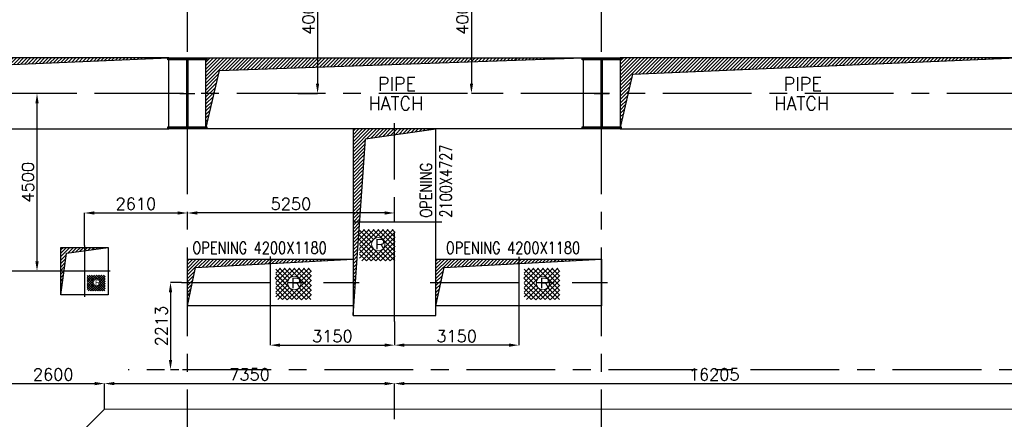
# Model space of a CAD drawing. Header units: inches. Extents: x 0 to 1564127, y -23460 to 23144100.
# Tile 22 of 215: x 99426 to 124381, y 116470 to 126592. Entities that reach past the tile are written whole.
import ezdxf

# ---------------------------------------------------------------- set-up
doc = ezdxf.new("R2010")
doc.units = ezdxf.units.IN
doc.header["$LTSCALE"] = 1800
doc.header["$MEASUREMENT"] = 0
doc.linetypes.add('CENTER', pattern=[2, 1.25, -0.25, 0.25, -0.25])
doc.layers.get('0').update_dxf_attribs({"color": 253, "lineweight": 9})
for name, color, linetype in [('AUX COL', 1, 'Continuous'), ('CEN', 2, 'CENTER'), ('COL', 1, 'Continuous'), ('DIM', 4, 'Continuous'), ('GRID', 251, 'CENTER'), ('OPENING', 40, 'Continuous'), ('TEXT', 3, 'Continuous')]:
    doc.layers.add(name, color=color, linetype=linetype)
doc.layers.add('CONCRETE', color=145, linetype='Continuous', lineweight=18)
doc.layers.add('STEEL', color=231, linetype='Continuous', lineweight=18)
doc.styles.add('HTX11', font='O8111901')
doc.styles.add('ROMANS', font='romans.shx')
doc.dimstyles.new('STANDARD1', dxfattribs={"dimtxt": 300, "dimasz": 250, "dimexe": 0, "dimexo": 0, "dimgap": 80, "dimtad": 1, "dimdec": 0, "dimzin": 0, "dimdsep": 46, "dimtxsty": 'ROMANS', "dimcen": 0, "dimclrd": 4, "dimclre": 4, "dimclrt": 7, "dimadec": 0, "dimazin": 0, "dimtfac": 0.09, "dimtdec": 0, "dimtix": 1, "dimtofl": 0, "dimtmove": 0, "dimatfit": 3, "dimfxl": 1, "dimtolj": 1, "dimtzin": 0, "dimarcsym": 0})
pattern_1 = [(45, (-13918, 38697.683), (-44.194174, 44.194174), [])]

# ---------------------------------------------------------------- blocks, each defined once
blk = doc.blocks.new('B-ROW COLUMN')
at = {"layer": 'COL'}
h = blk.add_hatch(dxfattribs=at)
h.set_pattern_fill('ANSI31', color=256, scale=200, style=0)
h.set_pattern_definition([(45, (155648.048, 63141.767), (-17.67767, 17.67767), [])])
h.paths.add_polyline_path([(171095, 85178), (172085, 85178), (172085, 85128), (171095, 85128)])
h.paths.add_polyline_path([(171574, 86878), (171606, 86878), (171606, 85178), (171574, 85178)])
h.paths.add_polyline_path([(171095, 86928), (172085, 86928), (172085, 86878), (171095, 86878)])
blk.add_line((171590, 85128), (171590, 86928))
at = {"layer": 'CEN'}
for p, q in [((171590, 85128), (171590, 86928)), ((171399, 86028), (171782, 86028))]:
    blk.add_line(p, q, dxfattribs=at)
at = {"layer": 'COL'}
for points in [[(171095, 86928), (172085, 86928), (172085, 86878), (171095, 86878)], [(171574, 86878), (171606, 86878), (171606, 85178), (171574, 85178)], [(171095, 85178), (172085, 85178), (172085, 85128), (171095, 85128)]]:
    blk.add_lwpolyline(points, close=True, dxfattribs=at)
blk = doc.blocks.new('TURBINE & TG DECK OUTLINE')
at = {"layer": 'CONCRETE'}
blk.add_lwpolyline([(16205, -8000), (16205, 8000), (-7350, 8000), (-9950, 5400), (-24150, 5400), (-24150, -5400), (-9950, -5400), (-7350, -8000)], close=True, dxfattribs=at)
blk = doc.blocks.new('*D418')
at = {"layer": 'Defpoints', "color": 0, "transparency": 16777216}
for p in [(125131, 117375), (125131, 116725, 500), (108926, 116470)]:
    blk.add_point(p, dxfattribs=at)
at = {"layer": 'DIM', "color": 4, "lineweight": -2, "transparency": 16777216}
for p, q in [((108926, 116470), (108926, 117375)), ((109176, 117375), (124881, 117375)), ((125131, 116725), (125131, 117375))]:
    blk.add_line(p, q, dxfattribs=at)
at = {"layer": 'DIM', "color": 4, "transparency": 16777216}
for points in [[(109176, 117417), (109176, 117334), (108926, 117375)], [(124881, 117417), (124881, 117334), (125131, 117375)]]:
    blk.add_solid(points, dxfattribs=at)
at = {"layer": 'DIM', "color": 7, "transparency": 16777216, "insert": (117028, 117605), "char_height": 300, "attachment_point": 5, "style": 'ROMANS'}
blk.add_mtext('\\A1;16205', dxfattribs=at)
blk = doc.blocks.new('*D700')
at = {"layer": 'Defpoints', "color": 0, "transparency": 16777216}
for p in [(108926, 117375), (101576, 116725), (108926, 116470)]:
    blk.add_point(p, dxfattribs=at)
at = {"layer": 'DIM', "color": 4, "lineweight": -2, "transparency": 16777216}
for p, q in [((101576, 116725), (101576, 117375)), ((101826, 117375), (108676, 117375)), ((108926, 116470), (108926, 117375))]:
    blk.add_line(p, q, dxfattribs=at)
at = {"layer": 'DIM', "color": 4, "transparency": 16777216}
for points in [[(101826, 117417), (101826, 117334), (101576, 117375)], [(108676, 117417), (108676, 117334), (108926, 117375)]]:
    blk.add_solid(points, dxfattribs=at)
at = {"layer": 'DIM', "color": 7, "transparency": 16777216, "insert": (105251, 117605), "char_height": 300, "attachment_point": 5, "style": 'ROMANS'}
blk.add_mtext('\\A1;7350', dxfattribs=at)
blk = doc.blocks.new('*D701')
at = {"layer": 'Defpoints', "color": 0, "transparency": 16777216}
for p in [(101576, 117375), (101576, 116725), (98976, 114125)]:
    blk.add_point(p, dxfattribs=at)
at = {"layer": 'DIM', "color": 4, "lineweight": -2, "transparency": 16777216}
for p, q in [((98976, 114125), (98976, 117375)), ((99226, 117375), (101326, 117375)), ((101576, 116725), (101576, 117375))]:
    blk.add_line(p, q, dxfattribs=at)
at = {"layer": 'DIM', "color": 4, "transparency": 16777216}
for points in [[(99226, 117417), (99226, 117334), (98976, 117375)], [(101326, 117417), (101326, 117334), (101576, 117375)]]:
    blk.add_solid(points, dxfattribs=at)
at = {"layer": 'DIM', "color": 7, "transparency": 16777216, "insert": (100276, 117605), "char_height": 300, "attachment_point": 5, "style": 'ROMANS'}
blk.add_mtext('\\A1;2600', dxfattribs=at)
blk = doc.blocks.new('*D715')
at = {"layer": 'Defpoints', "color": 0, "transparency": 16777216}
for p in [(112076, 119198), (108926, 118948), (108926, 118348)]:
    blk.add_point(p, dxfattribs=at)
at = {"layer": 'DIM', "color": 4, "lineweight": -2, "transparency": 16777216}
for p, q in [((112076, 119198), (112076, 118348)), ((108926, 118948), (108926, 118348)), ((111826, 118348), (109176, 118348))]:
    blk.add_line(p, q, dxfattribs=at)
at = {"layer": 'DIM', "color": 4, "transparency": 16777216}
for points in [[(109176, 118390), (109176, 118307), (108926, 118348)], [(111826, 118390), (111826, 118307), (112076, 118348)]]:
    blk.add_solid(points, dxfattribs=at)
at = {"layer": 'DIM', "color": 7, "transparency": 16777216, "insert": (110501, 118578), "char_height": 300, "attachment_point": 5, "style": 'ROMANS'}
blk.add_mtext('\\A1;3150', dxfattribs=at)
blk = doc.blocks.new('*D716')
at = {"layer": 'Defpoints', "color": 0, "transparency": 16777216}
for p in [(105776, 119198), (108926, 118948), (108926, 118348)]:
    blk.add_point(p, dxfattribs=at)
at = {"layer": 'DIM', "color": 4, "lineweight": -2, "transparency": 16777216}
for p, q in [((105776, 119198), (105776, 118348)), ((108926, 118948), (108926, 118348)), ((106026, 118348), (108676, 118348))]:
    blk.add_line(p, q, dxfattribs=at)
at = {"layer": 'DIM', "color": 4, "transparency": 16777216}
for points in [[(106026, 118390), (106026, 118307), (105776, 118348)], [(108676, 118390), (108676, 118307), (108926, 118348)]]:
    blk.add_solid(points, dxfattribs=at)
at = {"layer": 'DIM', "color": 7, "transparency": 16777216, "insert": (107351, 118578), "char_height": 300, "attachment_point": 5, "style": 'ROMANS'}
blk.add_mtext('\\A1;3150', dxfattribs=at)
blk = doc.blocks.new('*D717')
at = {"layer": 'Defpoints', "color": 0, "transparency": 16777216}
for p in [(103526, 119938), (103248, 117725), (103460, 117725)]:
    blk.add_point(p, dxfattribs=at)
at = {"layer": 'DIM', "color": 4, "lineweight": -2, "transparency": 16777216}
for p, q in [((103526, 119938), (103248, 119938)), ((103248, 119688), (103248, 117975)), ((103460, 117725), (103248, 117725))]:
    blk.add_line(p, q, dxfattribs=at)
at = {"layer": 'DIM', "color": 4, "transparency": 16777216}
for points in [[(103207, 119688), (103290, 119688), (103248, 119938)], [(103207, 117975), (103290, 117975), (103248, 117725)]]:
    blk.add_solid(points, dxfattribs=at)
at = {"layer": 'DIM', "color": 7, "transparency": 16777216, "insert": (103018, 118832), "char_height": 300, "attachment_point": 5, "rotation": 90, "style": 'ROMANS'}
blk.add_mtext('\\A1;2213', dxfattribs=at)
blk = doc.blocks.new('*D718')
at = {"layer": 'Defpoints', "color": 0, "transparency": 16777216}
for p in [(103676, 121696), (103676, 121462), (108926, 121462)]:
    blk.add_point(p, dxfattribs=at)
at = {"layer": 'DIM', "color": 4, "lineweight": -2, "transparency": 16777216}
for p, q in [((103676, 121462), (103676, 121696)), ((108676, 121696), (103926, 121696)), ((108926, 121462), (108926, 121696))]:
    blk.add_line(p, q, dxfattribs=at)
at = {"layer": 'DIM', "color": 4, "transparency": 16777216}
for points in [[(103926, 121738), (103926, 121655), (103676, 121696)], [(108676, 121738), (108676, 121655), (108926, 121696)]]:
    blk.add_solid(points, dxfattribs=at)
at = {"layer": 'DIM', "color": 7, "transparency": 16777216, "insert": (106301, 121926), "char_height": 300, "attachment_point": 5, "style": 'ROMANS'}
blk.add_mtext('\\A1;5250', dxfattribs=at)
blk = doc.blocks.new('*D719')
at = {"layer": 'Defpoints', "color": 0, "transparency": 16777216}
for p in [(103676, 121696), (103676, 121462), (101066, 120875)]:
    blk.add_point(p, dxfattribs=at)
at = {"layer": 'DIM', "color": 4, "lineweight": -2, "transparency": 16777216}
for p, q in [((101066, 120875), (101066, 121696)), ((101316, 121696), (103426, 121696)), ((103676, 121462), (103676, 121696))]:
    blk.add_line(p, q, dxfattribs=at)
at = {"layer": 'DIM', "color": 4, "transparency": 16777216}
for points in [[(101316, 121738), (101316, 121655), (101066, 121696)], [(103426, 121738), (103426, 121655), (103676, 121696)]]:
    blk.add_solid(points, dxfattribs=at)
at = {"layer": 'DIM', "color": 7, "transparency": 16777216, "insert": (102371, 121926), "char_height": 300, "attachment_point": 5, "style": 'ROMANS'}
blk.add_mtext('\\A1;2610', dxfattribs=at)
blk = doc.blocks.new('*D720')
at = {"layer": 'Defpoints', "color": 0, "transparency": 16777216}
for p in [(99865, 124725), (100416, 124725), (100416, 120225)]:
    blk.add_point(p, dxfattribs=at)
at = {"layer": 'DIM', "color": 4, "lineweight": -2, "transparency": 16777216}
for p, q in [((100416, 124725), (99865, 124725)), ((99865, 120475), (99865, 124475)), ((100416, 120225), (99865, 120225))]:
    blk.add_line(p, q, dxfattribs=at)
at = {"layer": 'DIM', "color": 4, "transparency": 16777216}
for points in [[(99824, 124475), (99907, 124475), (99865, 124725)], [(99824, 120475), (99907, 120475), (99865, 120225)]]:
    blk.add_solid(points, dxfattribs=at)
at = {"layer": 'DIM', "color": 7, "transparency": 16777216, "insert": (99635, 122475), "char_height": 300, "attachment_point": 5, "rotation": 90, "style": 'ROMANS'}
blk.add_mtext('\\A1;4500', dxfattribs=at)
blk = doc.blocks.new('AUX COLUMNS')
at = {"layer": 'GRID'}
blk.add_line((-134715, 68915), (-163538, 68915), dxfattribs=at)
blk = doc.blocks.new('*D328')
at = {"layer": 'Defpoints', "color": 0, "transparency": 16777216}
for p in [(106476, 128725), (106476, 124725), (106976, 124725)]:
    blk.add_point(p, dxfattribs=at)
at = {"layer": 'DIM', "color": 4, "lineweight": -2, "transparency": 16777216}
for p, q in [((106476, 128725), (106976, 128725)), ((106976, 128475), (106976, 124975)), ((106476, 124725), (106976, 124725))]:
    blk.add_line(p, q, dxfattribs=at)
at = {"layer": 'DIM', "color": 4, "transparency": 16777216}
for points in [[(106934, 128475), (107017, 128475), (106976, 128725)], [(106934, 124975), (107017, 124975), (106976, 124725)]]:
    blk.add_solid(points, dxfattribs=at)
at = {"layer": 'DIM', "color": 7, "transparency": 16777216, "insert": (106746, 126725), "char_height": 300, "attachment_point": 5, "rotation": 90, "style": 'ROMANS'}
blk.add_mtext('\\A1;4000', dxfattribs=at)
blk = doc.blocks.new('*D330')
at = {"layer": 'Defpoints', "color": 0, "transparency": 16777216}
for p in [(111376, 128725), (110876, 124725), (111376, 124725)]:
    blk.add_point(p, dxfattribs=at)
at = {"layer": 'DIM', "color": 4, "lineweight": -2, "transparency": 16777216}
for p, q in [((111376, 128725), (110876, 128725)), ((110876, 128475), (110876, 124975)), ((111376, 124725), (110876, 124725))]:
    blk.add_line(p, q, dxfattribs=at)
at = {"layer": 'DIM', "color": 4, "transparency": 16777216}
for points in [[(110834, 128475), (110917, 128475), (110876, 128725)], [(110834, 124975), (110917, 124975), (110876, 124725)]]:
    blk.add_solid(points, dxfattribs=at)
at = {"layer": 'DIM', "color": 7, "transparency": 16777216, "insert": (110646, 126725), "char_height": 300, "attachment_point": 5, "rotation": 90, "style": 'ROMANS'}
blk.add_mtext('\\A1;4000', dxfattribs=at)

msp = doc.modelspace()

# ---------------------------------------------------------------- hatches: boundary and pattern name
at = {"layer": 'OPENING'}
h = msp.add_hatch(dxfattribs=at)
h.set_pattern_fill('ANSI31', color=8, scale=500, style=0)
h.set_pattern_definition(pattern_1)
h.paths.add_polyline_path([(103205.76, 125625.31), (93145.76, 125625.31), (93145.76, 124725.31), (93356.07, 124725.31), (93469.47, 125210.57)])
h.paths.add_polyline_path([(93356.07, 124725.31), (93145.76, 124725.31), (93145.76, 123825.31)])
h = msp.add_hatch(dxfattribs=at)
h.set_pattern_fill('ANSI31', color=8, scale=500, style=0)
h.set_pattern_definition([(45, (-402840.717, 26797.683), (-44.194174, 44.194174), [])])
h.paths.add_polyline_path([(113705.76, 125625.31), (104145.76, 125625.31), (104145.76, 124825.31), (104375.79, 124821.69), (104487, 125303.38)])
h.paths.add_polyline_path([(104375.79, 124821.69), (104145.76, 124825.31), (104145.76, 123825.31)])
h = msp.add_hatch(dxfattribs=at)
h.set_pattern_fill('ANSI31', color=8, scale=500, style=0)
h.set_pattern_definition(pattern_1)
h.paths.add_polyline_path([(124705.76, 125625.31), (114645.76, 125625.31), (114645.76, 124725.31), (114856.07, 124725.31), (114969.47, 125210.57)])
h.paths.add_polyline_path([(114856.07, 124725.31), (114645.76, 124725.31), (114645.76, 123825.31)])
h = msp.add_hatch(dxfattribs=at)
h.set_pattern_fill('ANSI31', color=8, scale=500, style=0)
h.set_pattern_definition([(45, (-13918, 30697.683), (-44.194174, 44.194174), [])])
h.paths.add_polyline_path([(108925.76, 123825.31), (107875.76, 123825.31), (107875.76, 119098.31), (108188.74, 123574.16), (108925.76, 123677.74)])
h.paths.add_polyline_path([(109975.76, 123825.31), (108925.76, 123825.31), (108925.76, 123677.74)])
h = msp.add_hatch(dxfattribs=at)
h.set_pattern_fill('ANSI31', color=8, scale=500, style=0)
h.set_pattern_definition([(45, (-39377.035, 37581.254), (-44.194174, 44.194174), [])])
h.paths.add_polyline_path([(101065.76, 120740.99), (101065.76, 120825.31), (100465.76, 120825.31), (100465.76, 119625.31), (100613.62, 120677.44)])
h.paths.add_polyline_path([(101665.76, 120825.31), (101065.76, 120825.31), (101065.76, 120740.99)])
h = msp.add_hatch(dxfattribs=at)
h.set_pattern_fill('ANSI31', color=8, scale=500, style=0)
h.set_pattern_definition([(45, (-13918, 38947.683), (-44.194174, 44.194174), [])])
h.paths.add_polyline_path([(107875.76, 120528.31), (105775.76, 120528.31), (105775.76, 120418.25)])
h.paths.add_polyline_path([(105775.76, 120528.31), (103675.76, 120528.31), (103675.76, 119938.31), (103801.16, 119938.31), (103882.08, 120319.01), (105775.76, 120418.25)])
h.paths.add_polyline_path([(103801.16, 119938.31), (103675.76, 119938.31), (103675.76, 119348.31)])
h = msp.add_hatch(dxfattribs=at)
h.set_pattern_fill('ANSI31', color=8, scale=500, style=0)
h.set_pattern_definition([(45, (-7618, 38947.683), (-44.194174, 44.194174), [])])
h.paths.add_polyline_path([(114175.76, 120528.31), (112075.76, 120528.31), (112075.76, 120418.25)])
h.paths.add_polyline_path([(112075.76, 120528.31), (109975.76, 120528.31), (109975.76, 119938.31), (110101.16, 119938.31), (110182.08, 120319.01), (112075.76, 120418.25)])
h.paths.add_polyline_path([(110101.16, 119938.31), (109975.76, 119938.31), (109975.76, 119348.31)])

# ---------------------------------------------------------------- linework, layer by layer
at = {"layer": 'CEN'}
for p, q in [((108925.76, 118948.31), (108925.76, 123975.31)), ((110125.76, 121461.81), (107725.76, 121461.81)), ((101065.76, 120875.31), (101065.76, 119575.31)), ((105775.76, 120592.93), (105775.76, 119198.31)), ((112075.76, 120587.68), (112075.76, 119198.31)), ((100415.76, 120225.31), (96115.76, 120225.31)), ((101715.76, 120225.31), (100415.76, 120225.31)), ((103525.76, 119938.31), (108025.76, 119938.31)), ((109825.76, 119938.31), (114325.76, 119938.31))]:
    msp.add_line(p, q, dxfattribs=at)
at = {"layer": 'GRID'}
for p, q in [((103675.76, 82575.72), (103675.76, 141225.31)), ((114175.76, 82575.72), (114175.76, 141164.07)), ((153975.76, 124725.31), (18875.76, 124725.31))]:
    msp.add_line(p, q, dxfattribs=at)
at = {"layer": 'OPENING'}
for points in [[(93145.76, 123825.31), (93469.47, 125210.57), (103205.76, 125625.31)], [(104145.76, 123825.31), (104487, 125303.38), (113705.76, 125625.31)], [(114645.76, 123825.31), (114969.47, 125210.57), (124705.76, 125625.31)], [(107875.76, 119098.31), (108188.74, 123574.16), (109975.76, 123825.31)], [(100465.76, 119625.31), (100613.62, 120677.44), (101665.76, 120825.31)], [(103675.76, 119348.31), (103882.08, 120319.01), (107875.76, 120528.31)], [(109975.76, 119348.31), (110182.08, 120319.01), (114175.76, 120528.31)]]:
    msp.add_lwpolyline(points, dxfattribs=at)
for points in [[(93145.76, 123825.31), (103205.76, 123825.31), (103205.76, 125625.31), (93145.76, 125625.31)], [(104145.76, 125625.31), (113705.76, 125625.31), (113705.76, 123825.31), (104145.76, 123825.31)], [(114645.76, 123825.31), (124705.76, 123825.31), (124705.76, 125625.31), (114645.76, 125625.31)], [(107875.76, 119098.31), (109975.76, 119098.31), (109975.76, 123825.31), (107875.76, 123825.31)], [(100465.76, 120825.31), (101665.76, 120825.31), (101665.76, 119625.31), (100465.76, 119625.31)], [(107875.76, 119348.31), (103675.76, 119348.31), (103675.76, 120528.31), (107875.76, 120528.31)], [(114175.76, 119348.31), (109975.76, 119348.31), (109975.76, 120528.31), (114175.76, 120528.31)]]:
    msp.add_lwpolyline(points, close=True, dxfattribs=at)
at = {"layer": 'STEEL', "flags": 128}
for points in [[(108031.83, 121026.09), (108285.27, 121280.04)], [(108042.07, 121157.08), (108164.95, 121280.04)], [(108042.07, 120915.75), (108406.44, 121280.04)], [(108042.07, 120795.01), (108526.76, 121280.04)], [(108042.07, 120674.35), (108647.94, 121280.04)], [(108139.35, 121280.04), (108393.64, 121026.09)], [(108260.52, 121280.04), (108470.44, 121070.21)], [(108380.84, 121280.04), (108945.75, 120715.48)], [(108502.02, 121280.04), (108945.75, 120836.14)], [(108558.34, 121070.21), (108768.26, 121280.04)], [(108622.34, 121280.04), (108945.75, 120956.88)], [(108635.14, 121026.09), (108889.43, 121280.04)], [(108743.51, 121280.04), (108945.75, 121077.55)], [(108863.83, 121280.04), (108945.75, 121198.21)], [(108042.07, 121257.09), (108349.27, 120949.55)], [(108042.07, 121136.43), (108695.72, 120483.03)], [(108091.56, 121086.42), (108695.72, 120483.03)], [(108333.06, 120483.03), (108945.75, 121095.3)], [(108679.51, 120949.55), (108945.75, 121215.96)], [(108031.83, 121026.09), (108571.99, 120486.02)], [(108042.07, 120895.1), (108450.82, 120486.02)], [(108042.07, 120553.68), (108349.27, 120861.23)], [(108094.98, 120486.02), (108393.64, 120784.68)], [(108450.82, 120486.02), (108945.75, 120974.63)], [(108571.99, 120486.02), (108945.75, 120853.89)], [(108635.14, 120784.68), (108933.8, 120486.02)], [(108679.51, 120861.23), (108945.75, 120594.82)], [(108042.07, 120774.36), (108333.06, 120483.03)], [(108042.07, 120653.7), (108215.3, 120486.02)], [(108215.3, 120486.02), (108470.44, 120740.56)], [(108558.34, 120740.56), (108813.48, 120486.02)], [(108695.72, 120483.03), (108945.75, 120733.23)], [(108813.48, 120486.02), (108945.75, 120612.56)], [(105904.49, 120043.1), (106157.93, 120297.05)], [(105914.73, 120174.09), (106037.61, 120297.05)], [(105914.73, 119932.76), (106279.1, 120297.05)], [(105914.73, 119812.02), (106399.42, 120297.05)], [(105914.73, 119691.35), (106520.6, 120297.05)], [(106012.01, 120297.05), (106266.3, 120043.1)], [(106133.18, 120297.05), (106343.1, 120087.22)], [(106253.5, 120297.05), (106818.41, 119732.49)], [(106374.68, 120297.05), (106818.41, 119853.15)], [(106431, 120087.22), (106640.92, 120297.05)], [(106495, 120297.05), (106818.41, 119973.89)], [(106507.8, 120043.1), (106762.09, 120297.05)], [(106616.17, 120297.05), (106818.41, 120094.55)], [(106736.49, 120297.05), (106818.41, 120215.22)], [(112204.49, 120043.1), (112457.93, 120297.05)], [(112214.73, 120174.09), (112337.61, 120297.05)], [(112214.73, 119932.76), (112579.1, 120297.05)], [(112214.73, 119812.02), (112699.42, 120297.05)], [(112214.73, 119691.35), (112820.6, 120297.05)], [(112312.01, 120297.05), (112566.3, 120043.1)], [(112433.18, 120297.05), (112643.1, 120087.22)], [(112553.5, 120297.05), (113118.41, 119732.49)], [(112674.68, 120297.05), (113118.41, 119853.15)], [(112731, 120087.22), (112940.92, 120297.05)], [(112795, 120297.05), (113118.41, 119973.89)], [(112807.8, 120043.1), (113062.09, 120297.05)], [(112916.17, 120297.05), (113118.41, 120094.55)], [(113036.49, 120297.05), (113118.41, 120215.22)], [(101134.05, 119995.06), (101260.77, 120122.03)], [(101139.17, 120060.55), (101200.61, 120122.03)], [(101139.17, 119939.89), (101321.35, 120122.03)], [(101139.17, 119879.52), (101381.51, 120122.03)], [(101139.17, 119819.19), (101442.1, 120122.03)], [(101139.17, 120110.56), (101292.77, 119956.79)], [(101139.17, 120050.23), (101465.99, 119723.53)], [(101187.81, 120122.03), (101314.95, 119995.06)], [(101248.39, 120122.03), (101353.35, 120017.12)], [(101308.55, 120122.03), (101591.01, 119839.75)], [(101369.14, 120122.03), (101591.01, 119900.08)], [(101397.3, 120017.12), (101502.26, 120122.03)], [(101429.3, 120122.03), (101591.01, 119960.46)], [(101435.7, 119995.06), (101562.85, 120122.03)], [(101457.89, 119956.79), (101591.01, 120089.99)], [(101489.89, 120122.03), (101591.01, 120020.79)], [(101550.05, 120122.03), (101591.01, 120081.12)], [(105904.49, 120043.1), (106444.65, 119503.02)], [(105914.73, 120274.1), (106221.93, 119966.55)], [(105914.73, 120153.43), (106568.38, 119500.04)], [(105964.22, 120103.43), (106568.38, 119500.04)], [(106205.72, 119500.04), (106818.41, 120112.3)], [(106552.17, 119966.55), (106818.41, 120232.97)], [(112204.49, 120043.1), (112744.65, 119503.02)], [(112214.73, 120274.1), (112521.93, 119966.55)], [(112214.73, 120153.43), (112868.38, 119500.04)], [(112264.22, 120103.43), (112868.38, 119500.04)], [(112505.72, 119500.04), (113118.41, 120112.3)], [(112852.17, 119966.55), (113118.41, 120232.97)], [(101134.05, 119995.06), (101404.13, 119725.02)], [(101139.17, 119929.56), (101343.54, 119725.02)], [(101139.17, 119758.86), (101292.77, 119912.63)], [(101139.17, 119869.19), (101284.66, 119723.53)], [(101139.17, 119808.86), (101225.78, 119725.02)], [(101163.91, 120025.22), (101465.99, 119723.53)], [(101165.62, 119725.02), (101314.95, 119874.35)], [(101225.78, 119725.02), (101353.35, 119852.3)], [(101284.66, 119723.53), (101591.01, 120029.66)], [(101343.54, 119725.02), (101591.01, 119969.33)], [(101397.3, 119852.3), (101524.87, 119725.02)], [(101404.13, 119725.02), (101591.01, 119908.96)], [(101435.7, 119874.35), (101585.03, 119725.02)], [(101457.89, 119912.63), (101591.01, 119779.42)], [(101465.99, 119723.53), (101591.01, 119848.63)], [(101524.87, 119725.02), (101591.01, 119788.3)], [(105914.73, 119912.11), (106323.48, 119503.02)], [(105914.73, 119570.69), (106221.93, 119878.23)], [(105914.73, 119791.37), (106205.72, 119500.04)], [(105967.64, 119503.02), (106266.3, 119801.69)], [(106323.48, 119503.02), (106818.41, 119991.64)], [(106444.65, 119503.02), (106818.41, 119870.9)], [(106507.8, 119801.69), (106806.46, 119503.02)], [(106552.17, 119878.23), (106818.41, 119611.82)], [(112214.73, 119912.11), (112623.48, 119503.02)], [(112214.73, 119570.69), (112521.93, 119878.23)], [(112214.73, 119791.37), (112505.72, 119500.04)], [(112267.64, 119503.02), (112566.3, 119801.69)], [(112623.48, 119503.02), (113118.41, 119991.64)], [(112744.65, 119503.02), (113118.41, 119870.9)], [(112807.8, 119801.69), (113106.46, 119503.02)], [(112852.17, 119878.23), (113118.41, 119611.82)], [(105914.73, 119670.7), (106087.96, 119503.02)], [(106087.96, 119503.02), (106343.1, 119757.57)], [(106431, 119757.57), (106686.14, 119503.02)], [(106568.38, 119500.04), (106818.41, 119750.23)], [(106686.14, 119503.02), (106818.41, 119629.57)], [(112214.73, 119670.7), (112387.96, 119503.02)], [(112387.96, 119503.02), (112643.1, 119757.57)], [(112731, 119757.57), (112986.14, 119503.02)], [(112868.38, 119500.04), (113118.41, 119750.23)], [(112986.14, 119503.02), (113118.41, 119629.57)]]:
    msp.add_lwpolyline(points, dxfattribs=at)
for points in [[(108684.63, 120905.34, 1), (108343.3, 120905.34, 1), (108684.63, 120905.34)], [(106557.29, 119922.35, 1), (106215.96, 119922.35, 1), (106557.29, 119922.35)], [(112857.29, 119922.35, 1), (112515.96, 119922.35, 1), (112857.29, 119922.35)], [(101460.45, 119934.68, 1), (101289.78, 119934.68, 1), (101460.45, 119934.68)]]:
    msp.add_lwpolyline(points, format="xyb", dxfattribs=at)

# ---------------------------------------------------------------- block references
for name, p in [('B-ROW COLUMN', (-67914.47, 38697.68)), ('B-ROW COLUMN', (-57414.47, 38697.68)), ('TURBINE & TG DECK OUTLINE', (108925.76, 108725.31))]:
    msp.add_blockref(name, p)
at = {"layer": 'AUX COL'}
msp.add_blockref('AUX COLUMNS', (265713.57, 48810.29), dxfattribs=at)

# ---------------------------------------------------------------- texts
at = {"layer": 'STEEL', "style": 'HTX11'}
for height, p in [(266.67, (108437.42, 120774.62)), (266.67, (106310.08, 119791.63)), (266.67, (112610.08, 119791.63)), (133.33, (101336.84, 119869.32))]:
    msp.add_text('R', height=height, dxfattribs=at).set_placement(p)
at = {"layer": 'TEXT', "color": 3, "style": 'ROMANS', "width": 0.936038}
for s, p in [(' PIPE', (108279, 124789.99, -1000)), (' PIPE', (118564.2, 124789.99, -1000)), ('HATCH', (108265.33, 124298.34)), ('HATCH', (118550.54, 124298.34))]:
    msp.add_text(s, height=350, dxfattribs=at).set_placement(p)
at = {"layer": 'TEXT', "style": 'ROMANS', "width": 0.8}
for p in [(103802.64, 120664.43), (110225.76, 120664.43)]:
    msp.add_text('OPENING 4200X1180', height=300, dxfattribs=at).set_placement(p)
at = {"layer": 'TEXT', "color": 3, "insert": (109975.76, 121579.3), "char_height": 300, "width": 1994.7295, "attachment_point": 4, "rotation": 90, "style": 'ROMANS'}
msp.add_mtext('\\A1;{\\W0.8;OPENING 2100X4727}', dxfattribs=at)

# ---------------------------------------------------------------- dimensions: what is measured, and where the dimension line sits
at = {"layer": 'DIM'}
for base, p1, p2, picture, middle in [((106975.76, 124725.31), (106475.76, 128725.31), (106475.76, 124725.31), '*D328', (106745.76, 126725.31)), ((110875.76, 124725.31), (111375.76, 128725.31), (111375.76, 124725.31), '*D330', (110645.76, 126725.31)), ((99865.18, 124725.31), (100415.76, 120225.31), (100415.76, 124725.31), '*D720', (99635.18, 122475.31))]:
    dim = msp.add_linear_dim(base=base, p1=p1, p2=p2, angle=90, dimstyle='STANDARD1', dxfattribs=at)
    dim.commit()
    dim.dimension.update_dxf_attribs({"geometry": picture, "text_midpoint": middle})
for base, p1, p2, picture, middle in [((103675.76, 121696.46), (101065.76, 120875.31), (103675.76, 121461.81), '*D719', (102370.76, 121926.46)), ((103675.76, 121696.46), (108925.76, 121461.81), (103675.76, 121461.81), '*D718', (106300.76, 121926.46)), ((108925.76, 118348.31), (105775.76, 119198.31), (108925.76, 118948.31), '*D716', (107350.76, 118578.31)), ((108925.76, 118348.31), (112075.76, 119198.31), (108925.76, 118948.31), '*D715', (110500.76, 118578.31)), ((101575.76, 117375.31), (98975.76, 114125.31), (101575.76, 116725.31), '*D701', (100275.76, 117605.31)), ((108925.76, 117375.31), (101575.76, 116725.31), (108925.76, 116470.31), '*D700', (105250.76, 117605.31)), ((125130.76, 117375.31), (108925.76, 116470.31), (125130.76, 116725.31, 500), '*D418', (117028.26, 117605.31))]:
    dim = msp.add_linear_dim(base=base, p1=p1, p2=p2, dimstyle='STANDARD1', dxfattribs=at)
    dim.commit()
    dim.dimension.update_dxf_attribs({"geometry": picture, "text_midpoint": middle})
dim = msp.add_linear_dim(base=(103248.39, 117725.31), p1=(103525.76, 119938.31), p2=(103459.89, 117725.31), angle=90, dimstyle='STANDARD1', dxfattribs=at)
dim.commit()
dim.dimension.update_dxf_attribs({"geometry": '*D717', "text_midpoint": (103248.39, 118831.81), "dimtype": 160})

doc.saveas('drawing.dxf')
